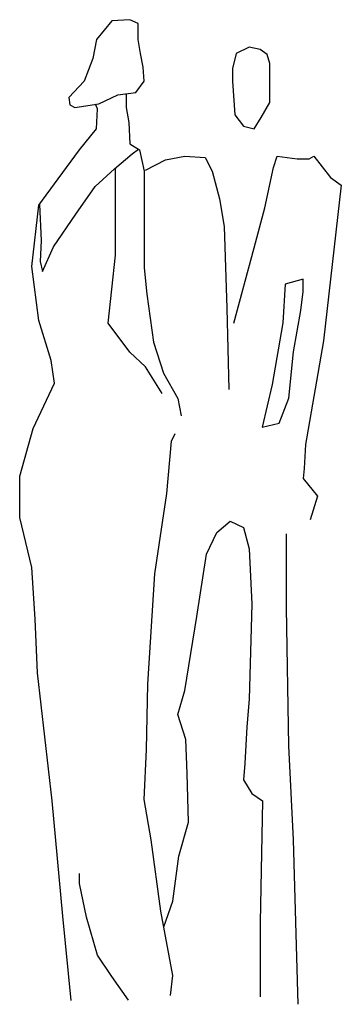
# Model space of a CAD drawing. Extents: x -0.29 to 0.26, y -0.01 to 1.66.
import ezdxf

# ---------------------------------------------------------------- set-up
doc = ezdxf.new("R2010")
doc.units = 0
doc.header["$MEASUREMENT"] = 0
doc.layers.add('HUMANOS', color=1, linetype='CONTINUOUS')

msp = doc.modelspace()

# ---------------------------------------------------------------- linework, layer by layer
at = {"layer": 'HUMANOS'}
for p, q in [((-0.1297, 1.6536), (-0.1557, 1.6221)), ((-0.0993, 1.6557), (-0.1297, 1.6536)), ((-0.0849, 1.6493), (-0.0993, 1.6557)), ((-0.0849, 1.6221), (-0.0849, 1.6493)), ((-0.1557, 1.6221), (-0.1618, 1.5901)), ((-0.0811, 1.5987), (-0.0849, 1.6221)), ((0.1031, 1.6093), (0.081, 1.5987)), ((0.1214, 1.605), (0.1031, 1.6093)), ((0.1336, 1.5965), (0.1214, 1.605)), ((-0.1618, 1.5901), (-0.1762, 1.5518)), ((-0.0766, 1.5752), (-0.0811, 1.5987)), ((0.081, 1.5987), (0.0749, 1.5731)), ((0.138, 1.5816), (0.1336, 1.5965)), ((-0.075, 1.5518), (-0.0766, 1.5752)), ((0.0749, 1.5731), (0.0749, 1.5518)), ((0.138, 1.5625), (0.138, 1.5816)), ((-0.1762, 1.5518), (-0.2022, 1.5242)), ((-0.0888, 1.5327), (-0.075, 1.5518)), ((0.0749, 1.5518), (0.0788, 1.4944)), ((0.138, 1.5369), (0.138, 1.5625)), ((0.138, 1.5156), (0.138, 1.5369)), ((-0.2022, 1.5242), (-0.2005, 1.5114)), ((-0.1519, 1.5135), (-0.1192, 1.5284)), ((-0.1192, 1.5284), (-0.0888, 1.5327)), ((-0.1054, 1.5304), (-0.1054, 1.5071)), ((-0.2005, 1.5114), (-0.1922, 1.5071)), ((-0.1922, 1.5071), (-0.1519, 1.5135)), ((-0.1541, 1.505), (-0.1575, 1.5126)), ((-0.1557, 1.471), (-0.1541, 1.505)), ((-0.1054, 1.5071), (-0.101, 1.4816)), ((0.1236, 1.4901), (0.138, 1.5156)), ((0.0788, 1.4944), (0.0932, 1.4752)), ((0.1114, 1.471), (0.1236, 1.4901)), ((-0.1845, 1.4352), (-0.1557, 1.471)), ((-0.101, 1.4816), (-0.0993, 1.4458)), ((0.0932, 1.4752), (0.1114, 1.471)), ((-0.2204, 1.3862), (-0.1845, 1.4352)), ((-0.0993, 1.4458), (-0.0827, 1.4352)), ((-0.0949, 1.4288), (-0.0847, 1.4364)), ((-0.0827, 1.4352), (-0.075, 1.399)), ((-0.1253, 1.4033), (-0.0949, 1.4288)), ((-0.0728, 1.4011), (-0.0385, 1.4182)), ((-0.0385, 1.4182), (-0.0058, 1.4246)), ((-0.0058, 1.4246), (0.0285, 1.4224)), ((0.0285, 1.4224), (0.0406, 1.399)), ((0.1441, 1.4054), (0.1502, 1.4246)), ((0.1502, 1.4246), (0.1844, 1.4203)), ((0.1844, 1.4203), (0.2044, 1.4203)), ((0.2044, 1.4203), (0.2127, 1.4246)), ((0.2127, 1.4246), (0.2409, 1.3884)), ((-0.1579, 1.3735), (-0.1253, 1.4033)), ((-0.1236, 1.3692), (-0.1236, 1.4047)), ((0.1297, 1.3373), (0.1441, 1.4054)), ((-0.2531, 1.3415), (-0.2204, 1.3862)), ((-0.075, 1.399), (-0.075, 1.2356)), ((0.0406, 1.399), (0.0528, 1.3522)), ((0.2409, 1.3884), (0.2591, 1.3756)), ((-0.1906, 1.3266), (-0.1579, 1.3735)), ((-0.1236, 1.2568), (-0.1236, 1.3692)), ((0.2591, 1.3756), (0.2287, 1.1121)), ((0.0528, 1.3522), (0.0605, 1.3054)), ((-0.2652, 1.2377), (-0.2531, 1.3415)), ((-0.252, 1.343), (-0.2492, 1.282)), ((0.1114, 1.2692), (0.1297, 1.3373)), ((-0.2287, 1.2713), (-0.1906, 1.3266)), ((0.0605, 1.3054), (0.065, 1.1674)), ((-0.2492, 1.282), (-0.2509, 1.2462)), ((-0.247, 1.2292), (-0.2287, 1.2713)), ((0.0771, 1.1419), (0.1114, 1.2692)), ((-0.1358, 1.1419), (-0.1236, 1.2568)), ((-0.2531, 1.1462), (-0.2652, 1.2377)), ((-0.2509, 1.2462), (-0.247, 1.2292)), ((-0.075, 1.2356), (-0.0705, 1.1909)), ((0.164, 1.2079), (0.1601, 1.1423)), ((0.1944, 1.2164), (0.164, 1.2079)), ((0.1944, 1.1955), (0.1944, 1.2164)), ((-0.0705, 1.1909), (-0.0589, 1.11)), ((0.1905, 1.1636), (0.1944, 1.1955)), ((0.065, 1.1674), (0.0688, 1.0295)), ((0.1784, 1.0934), (0.1905, 1.1636)), ((-0.2326, 1.0785), (-0.2531, 1.1462)), ((-0.0993, 1.093), (-0.1358, 1.1419)), ((0.1601, 1.1423), (0.1419, 1.038)), ((-0.0589, 1.11), (-0.0423, 1.0572)), ((0.2287, 1.1121), (0.1983, 0.9363)), ((-0.0728, 1.0678), (-0.0993, 1.093)), ((0.1701, 1.0151), (0.1784, 1.0934)), ((-0.2265, 1.0402), (-0.2326, 1.0785)), ((-0.0445, 1.0231), (-0.0728, 1.0678)), ((-0.0423, 1.0572), (-0.018, 1.0146)), ((-0.263, 0.9635), (-0.2265, 1.0402)), ((0.1419, 1.038), (0.1253, 0.9661)), ((-0.018, 1.0146), (-0.0119, 0.9848)), ((0.154, 0.9725), (0.1701, 1.0151)), ((0.1253, 0.9661), (0.154, 0.9725)), ((-0.2857, 0.8831), (-0.263, 0.9635)), ((-0.0285, 0.9423), (-0.0224, 0.955)), ((-0.0362, 0.8533), (-0.0285, 0.9423)), ((0.1983, 0.9363), (0.1961, 0.8959)), ((0.1961, 0.8959), (0.1944, 0.8788)), ((-0.2857, 0.8129), (-0.2857, 0.8831)), ((0.1944, 0.8788), (0.2187, 0.849)), ((-0.0567, 0.7175), (-0.0362, 0.8533)), ((0.2187, 0.849), (0.2066, 0.809)), ((-0.2652, 0.7281), (-0.2857, 0.8129)), ((0.0484, 0.7873), (0.0711, 0.8065)), ((0.0711, 0.8065), (0.0932, 0.7958)), ((0.0307, 0.7511), (0.0484, 0.7873)), ((0.0932, 0.7958), (0.1031, 0.7596)), ((0.1662, 0.66), (0.1662, 0.7852)), ((0.0141, 0.6451), (0.0307, 0.7511)), ((0.1031, 0.7596), (0.1076, 0.6664)), ((-0.2592, 0.6409), (-0.2652, 0.7281)), ((-0.0689, 0.5306), (-0.0567, 0.7175)), ((0.1076, 0.6664), (0.1031, 0.5051)), ((0.1701, 0.4263), (0.1662, 0.66)), ((-0.2553, 0.5498), (-0.2592, 0.6409)), ((-0.0058, 0.52), (0.0141, 0.6451)), ((-0.2309, 0.3331), (-0.2553, 0.5498)), ((-0.0711, 0.42), (-0.0689, 0.5306)), ((-0.018, 0.4796), (-0.0058, 0.52)), ((0.1031, 0.5051), (0.0993, 0.4583)), ((-0.0042, 0.437), (-0.018, 0.4796)), ((0.0993, 0.4583), (0.0954, 0.3965)), ((-0.002, 0.3795), (-0.0042, 0.437)), ((-0.075, 0.3353), (-0.0711, 0.42)), ((0.1784, 0.2671), (0.1701, 0.4263)), ((0.0954, 0.3965), (0.0932, 0.3689)), ((0.0003, 0.2969), (-0.002, 0.3795)), ((0.0932, 0.3689), (0.1076, 0.3459)), ((-0.0628, 0.2671), (-0.075, 0.3353)), ((0.1076, 0.3459), (0.1258, 0.3331)), ((-0.2127, 0.1377), (-0.2309, 0.3331)), ((0.1258, 0.3331), (0.1214, 0.1271)), ((-0.0163, 0.2395), (0.0003, 0.2969)), ((-0.0468, 0.1463), (-0.0628, 0.2671)), ((0.1861, -0.0112), (0.1784, 0.2671)), ((-0.0263, 0.1633), (-0.0163, 0.2395)), ((-0.1845, 0.1931), (-0.1845, 0.2101)), ((-0.1723, 0.136), (-0.1845, 0.1931)), ((-0.0418, 0.1198), (-0.0263, 0.1633)), ((-0.1983, -0.0049), (-0.2127, 0.1377)), ((-0.1541, 0.0722), (-0.1723, 0.136)), ((-0.0263, 0.0377), (-0.0468, 0.1463)), ((0.1214, 0.1271), (0.1214, 0.0015)), ((-0.1297, 0.036), (-0.1541, 0.0722)), ((-0.1015, -0.0044), (-0.1297, 0.036)), ((-0.0302, 0.0037), (-0.0263, 0.0377))]:
    msp.add_line(p, q, dxfattribs=at)

doc.saveas('drawing.dxf')
